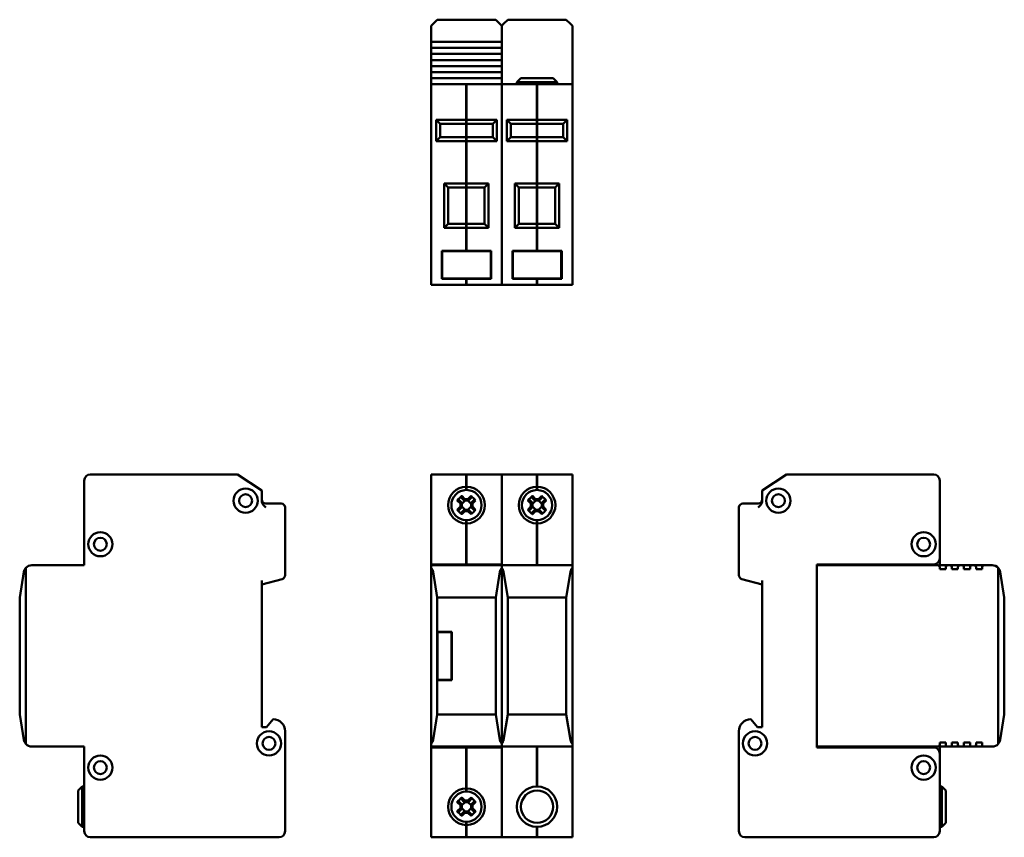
# Model space of a CAD drawing. Header units: millimetres. Extents: x 79 to 323, y 64 to 267.
import ezdxf

# ---------------------------------------------------------------- set-up
doc = ezdxf.new("R2010")
doc.units = ezdxf.units.MM
doc.layers.add('Viditelné hrany(CSN)', color=7, linetype='Continuous', lineweight=50)

msp = doc.modelspace()

# ---------------------------------------------------------------- linework, layer by layer
at = {"layer": 'Viditelné hrany(CSN)'}
for p, q in [((181.45, 265.95), (182.48, 266.98)), ((182.48, 266.98), (196.98, 266.98)), ((196.98, 266.98), (198, 265.95)), ((198.95, 265.95), (199.98, 266.98)), ((199.98, 266.98), (214.48, 266.98)), ((214.48, 266.98), (215.5, 265.95)), ((180.99, 265.49), (181.45, 265.95)), ((180.99, 263.98), (180.99, 265.49)), ((180.99, 263.98), (180.99, 261.98)), ((198, 265.95), (198.47, 265.49)), ((198.47, 265.49), (198.47, 263.98)), ((198.47, 261.98), (198.47, 263.98)), ((198.48, 265.48), (198.95, 265.95)), ((198.48, 263.98), (198.48, 265.48)), ((198.48, 263.98), (198.48, 250.98)), ((215.5, 265.95), (215.98, 265.48)), ((215.98, 265.48), (215.98, 263.98)), ((215.98, 263.98), (215.98, 250.98)), ((180.99, 261.48), (180.99, 261.98)), ((180.99, 261.48), (198.47, 261.48)), ((180.99, 259.98), (180.99, 261.48)), ((198.47, 261.98), (198.47, 261.48)), ((198.47, 261.48), (198.47, 259.98)), ((180.99, 259.48), (180.99, 259.98)), ((198.47, 259.98), (180.99, 259.98)), ((180.99, 259.48), (180.99, 258.98)), ((180.99, 258.48), (180.99, 258.98)), ((198.47, 259.98), (198.47, 259.48)), ((198.47, 258.98), (198.47, 259.48)), ((198.47, 258.98), (198.47, 258.48)), ((180.99, 258.48), (198.47, 258.48)), ((180.99, 256.98), (180.99, 258.48)), ((180.99, 256.48), (180.99, 256.98)), ((198.47, 256.98), (180.99, 256.98)), ((180.99, 256.48), (180.99, 255.98)), ((198.47, 258.48), (198.47, 256.98)), ((198.47, 256.98), (198.47, 256.48)), ((198.47, 255.98), (198.47, 256.48)), ((180.99, 255.48), (180.99, 255.98)), ((180.99, 255.48), (198.47, 255.48)), ((180.99, 253.98), (180.99, 255.48)), ((180.99, 253.48), (180.99, 253.98)), ((198.47, 253.98), (180.99, 253.98)), ((198.47, 255.98), (198.47, 255.48)), ((198.47, 255.48), (198.47, 253.98)), ((198.47, 253.98), (198.47, 253.48)), ((180.99, 253.48), (180.99, 252.98)), ((180.99, 252.48), (180.99, 252.98)), ((180.99, 252.48), (198.47, 252.48)), ((180.99, 250.98), (180.99, 252.48)), ((198.47, 252.98), (198.47, 253.48)), ((198.47, 252.98), (198.47, 252.48)), ((198.47, 252.48), (198.47, 250.98)), ((203.23, 252.48), (202.23, 251.48)), ((212.23, 251.48), (202.23, 251.48)), ((202.23, 250.98), (202.23, 251.48)), ((203.23, 252.48), (211.23, 252.48)), ((211.23, 252.48), (212.23, 251.48)), ((212.23, 250.98), (212.23, 251.48)), ((180.98, 249.48), (180.98, 250.98)), ((189.68, 250.98), (180.98, 250.98)), ((180.98, 249.48), (180.98, 202.68)), ((189.68, 250.98), (189.68, 249.48)), ((189.78, 250.98), (189.68, 250.98)), ((189.78, 250.88), (189.68, 250.88)), ((189.68, 242.18), (189.68, 249.48)), ((189.78, 249.48), (189.78, 250.98)), ((198.48, 250.98), (189.78, 250.98)), ((189.78, 249.48), (189.78, 242.18)), ((198.48, 250.98), (198.48, 249.48)), ((207.18, 250.98), (198.48, 250.98)), ((198.48, 249.48), (198.48, 250.98)), ((198.48, 249.48), (198.48, 202.68)), ((198.48, 249.48), (198.48, 202.68)), ((207.18, 250.98), (207.18, 249.48)), ((207.28, 250.88), (207.18, 250.88)), ((207.18, 242.18), (207.18, 249.48)), ((215.98, 250.98), (207.28, 250.98)), ((207.28, 249.48), (207.28, 250.98)), ((207.28, 249.48), (207.28, 242.18)), ((215.98, 250.98), (215.98, 249.48)), ((215.98, 249.48), (215.98, 202.68)), ((189.68, 242.18), (182.23, 242.18)), ((183.23, 241.18), (182.23, 242.18)), ((182.23, 242.18), (182.23, 236.88)), ((189.78, 242.22), (189.68, 242.22)), ((189.68, 241.18), (189.68, 242.18)), ((189.78, 242.18), (189.78, 241.18)), ((197.23, 242.18), (189.78, 242.18)), ((197.23, 242.18), (196.23, 241.18)), ((197.23, 236.88), (197.23, 242.18)), ((207.18, 242.18), (199.73, 242.18)), ((200.73, 241.18), (199.73, 242.18)), ((199.73, 242.18), (199.73, 236.88)), ((207.28, 242.22), (207.18, 242.22)), ((207.18, 241.18), (207.18, 242.18)), ((207.28, 242.18), (207.28, 241.18)), ((214.73, 242.18), (207.28, 242.18)), ((214.73, 242.18), (213.73, 241.18)), ((214.73, 236.88), (214.73, 242.18)), ((183.23, 241.18), (189.68, 241.18)), ((183.23, 237.88), (183.23, 241.18)), ((189.78, 241.28), (189.68, 241.28)), ((189.68, 237.88), (189.68, 241.18)), ((189.78, 241.18), (189.78, 237.88)), ((189.78, 241.18), (196.23, 241.18)), ((196.23, 241.18), (196.23, 237.88)), ((200.73, 241.18), (207.18, 241.18)), ((200.73, 237.88), (200.73, 241.18)), ((207.28, 241.28), (207.18, 241.28)), ((207.18, 237.88), (207.18, 241.18)), ((207.28, 241.18), (207.28, 237.88)), ((207.28, 241.18), (213.73, 241.18)), ((213.73, 241.18), (213.73, 237.88)), ((182.23, 236.88), (183.23, 237.88)), ((182.23, 236.88), (189.68, 236.88)), ((189.68, 237.88), (183.23, 237.88)), ((189.68, 236.88), (189.68, 237.88)), ((189.78, 237.78), (189.68, 237.78)), ((189.68, 226.38), (189.68, 236.88)), ((189.78, 236.84), (189.68, 236.84)), ((189.78, 237.88), (189.78, 236.88)), ((196.23, 237.88), (189.78, 237.88)), ((189.78, 236.88), (189.78, 226.38)), ((189.78, 236.88), (197.23, 236.88)), ((197.23, 236.88), (196.23, 237.88)), ((199.73, 236.88), (200.73, 237.88)), ((199.73, 236.88), (207.18, 236.88)), ((207.18, 237.88), (200.73, 237.88)), ((207.18, 236.88), (207.18, 237.88)), ((207.28, 237.78), (207.18, 237.78)), ((207.18, 226.38), (207.18, 236.88)), ((207.28, 236.84), (207.18, 236.84)), ((207.28, 237.88), (207.28, 236.88)), ((213.73, 237.88), (207.28, 237.88)), ((207.28, 236.88), (207.28, 226.38)), ((207.28, 236.88), (214.73, 236.88)), ((214.73, 236.88), (213.73, 237.88)), ((189.68, 226.38), (184.23, 226.38)), ((185.23, 225.38), (184.23, 226.38)), ((184.23, 226.38), (184.23, 215.38)), ((185.23, 225.38), (189.68, 225.38)), ((185.23, 216.38), (185.23, 225.38)), ((189.78, 226.42), (189.68, 226.42)), ((189.68, 225.38), (189.68, 226.38)), ((189.78, 225.48), (189.68, 225.48)), ((189.68, 216.38), (189.68, 225.38)), ((189.78, 226.38), (189.78, 225.38)), ((195.23, 226.38), (189.78, 226.38)), ((189.78, 225.38), (189.78, 216.38)), ((189.78, 225.38), (194.23, 225.38)), ((195.23, 226.38), (194.23, 225.38)), ((194.23, 225.38), (194.23, 216.38)), ((195.23, 215.38), (195.23, 226.38)), ((207.18, 226.38), (201.73, 226.38)), ((202.73, 225.38), (201.73, 226.38)), ((201.73, 226.38), (201.73, 215.38)), ((202.73, 225.38), (207.18, 225.38)), ((202.73, 216.38), (202.73, 225.38)), ((207.28, 226.42), (207.18, 226.42)), ((207.18, 225.38), (207.18, 226.38)), ((207.28, 225.48), (207.18, 225.48)), ((207.18, 216.38), (207.18, 225.38)), ((207.28, 226.38), (207.28, 225.38)), ((212.73, 226.38), (207.28, 226.38)), ((207.28, 225.38), (207.28, 216.38)), ((207.28, 225.38), (211.73, 225.38)), ((212.73, 226.38), (211.73, 225.38)), ((211.73, 225.38), (211.73, 216.38)), ((212.73, 215.38), (212.73, 226.38)), ((184.23, 215.38), (185.23, 216.38)), ((184.23, 215.38), (189.68, 215.38)), ((189.68, 216.38), (185.23, 216.38)), ((189.68, 215.38), (189.68, 216.38)), ((189.78, 216.28), (189.68, 216.28)), ((189.68, 209.68), (189.68, 215.38)), ((189.78, 215.34), (189.68, 215.34)), ((189.78, 216.38), (189.78, 215.38)), ((194.23, 216.38), (189.78, 216.38)), ((189.78, 215.38), (189.78, 209.68)), ((189.78, 215.38), (195.23, 215.38)), ((195.23, 215.38), (194.23, 216.38)), ((201.73, 215.38), (202.73, 216.38)), ((201.73, 215.38), (207.18, 215.38)), ((207.18, 216.38), (202.73, 216.38)), ((207.18, 215.38), (207.18, 216.38)), ((207.28, 216.28), (207.18, 216.28)), ((207.18, 209.68), (207.18, 215.38)), ((207.28, 215.34), (207.18, 215.34)), ((207.28, 216.38), (207.28, 215.38)), ((211.73, 216.38), (207.28, 216.38)), ((207.28, 215.38), (207.28, 209.68)), ((207.28, 215.38), (212.73, 215.38)), ((212.73, 215.38), (211.73, 216.38)), ((183.62, 202.68), (183.62, 209.68)), ((183.62, 209.68), (189.68, 209.68)), ((183.72, 202.78), (183.72, 209.58)), ((183.72, 209.58), (195.74, 209.58)), ((189.78, 209.78), (189.68, 209.78)), ((189.68, 209.58), (189.68, 209.68)), ((189.78, 209.68), (189.78, 209.58)), ((189.78, 209.68), (195.84, 209.68)), ((195.74, 209.58), (195.74, 202.78)), ((195.84, 209.68), (195.84, 202.68)), ((201.12, 202.68), (201.12, 209.68)), ((201.12, 209.68), (207.18, 209.68)), ((201.22, 202.78), (201.22, 209.58)), ((201.22, 209.58), (213.24, 209.58)), ((207.28, 209.78), (207.18, 209.78)), ((207.28, 209.68), (213.34, 209.68)), ((213.24, 209.58), (213.24, 202.78)), ((213.34, 209.68), (213.34, 202.68)), ((180.98, 201.18), (180.98, 202.68)), ((189.68, 202.68), (183.62, 202.68)), ((195.74, 202.78), (183.72, 202.78)), ((189.68, 202.68), (189.68, 202.78)), ((189.68, 202.68), (189.68, 201.18)), ((189.78, 202.78), (189.78, 202.68)), ((189.78, 201.18), (189.78, 202.68)), ((195.84, 202.68), (189.78, 202.68)), ((198.48, 202.68), (198.48, 201.18)), ((198.48, 201.18), (198.48, 202.68)), ((207.18, 202.68), (201.12, 202.68)), ((213.24, 202.78), (201.22, 202.78)), ((207.18, 202.68), (207.18, 201.18)), ((213.34, 202.68), (207.28, 202.68)), ((207.28, 201.18), (207.28, 202.68)), ((215.98, 202.68), (215.98, 201.18)), ((180.98, 201.18), (189.68, 201.18)), ((189.78, 202.58), (189.68, 202.58)), ((189.78, 201.28), (189.68, 201.28)), ((189.78, 201.18), (198.48, 201.18)), ((198.48, 201.18), (207.18, 201.18)), ((207.28, 202.58), (207.18, 202.58)), ((207.28, 201.28), (207.18, 201.28)), ((207.28, 201.18), (215.98, 201.18)), ((132.98, 154.18), (96.48, 154.18)), ((138.98, 150.18), (132.98, 154.18)), ((180.98, 152.68), (180.98, 154.18)), ((189.68, 154.18), (180.98, 154.18)), ((189.68, 154.18), (189.68, 152.68)), ((189.78, 154.08), (189.68, 154.08)), ((189.78, 152.68), (189.78, 154.18)), ((198.48, 154.18), (189.78, 154.18)), ((198.48, 154.18), (198.48, 152.68)), ((207.18, 154.18), (198.48, 154.18)), ((198.48, 152.68), (198.48, 154.18)), ((207.18, 154.18), (207.18, 152.68)), ((207.28, 154.08), (207.18, 154.08)), ((207.28, 152.68), (207.28, 154.18)), ((215.98, 154.18), (207.28, 154.18)), ((215.98, 154.18), (215.98, 152.68)), ((263.06, 150.18), (269.06, 154.18)), ((269.06, 154.18), (305.56, 154.18)), ((94.98, 152.68), (94.98, 131.68)), ((180.98, 152.68), (180.98, 133.38)), ((189.68, 151.13), (189.68, 152.68)), ((189.78, 152.68), (189.78, 151.13)), ((198.48, 152.68), (198.48, 133.38)), ((198.48, 152.68), (198.48, 131.68)), ((207.18, 151.13), (207.18, 152.68)), ((207.28, 152.68), (207.28, 151.13)), ((215.98, 152.68), (215.98, 131.68)), ((307.06, 152.68), (307.06, 133.38)), ((138.98, 150.18), (138.98, 147.72)), ((189.78, 151.17), (189.68, 151.17)), ((189.68, 150.33), (189.68, 151.13)), ((189.78, 150.43), (189.68, 150.43)), ((189.78, 151.13), (189.78, 150.33)), ((207.28, 151.17), (207.18, 151.17)), ((207.18, 150.33), (207.18, 151.13)), ((207.28, 150.43), (207.18, 150.43)), ((207.28, 151.13), (207.28, 150.33)), ((263.06, 147.72), (263.06, 150.18)), ((143.78, 146.98), (139.98, 146.98)), ((188.22, 146.97), (187.45, 147.74)), ((187.82, 147.87), (188.57, 147.12)), ((188.22, 146.2), (188.22, 146.97)), ((189.19, 147.74), (188.44, 148.49)), ((188.57, 148.86), (189.34, 148.09)), ((189.39, 147.74), (188.57, 146.92)), ((188.57, 147.11), (188.57, 147.12)), ((188.57, 147.11), (188.57, 146.05)), ((190.26, 147.74), (189.19, 147.74)), ((189.19, 147.74), (189.19, 147.74)), ((189.34, 148.09), (190.11, 148.09)), ((190.89, 146.92), (190.07, 147.74)), ((190.11, 148.09), (190.88, 148.86)), ((191.01, 148.49), (190.26, 147.74)), ((190.26, 147.74), (190.26, 147.74)), ((190.89, 147.12), (191.63, 147.87)), ((190.89, 147.11), (190.89, 147.12)), ((190.89, 146.05), (190.89, 147.11)), ((192, 147.74), (191.23, 146.97)), ((191.23, 146.97), (191.23, 146.2)), ((205.72, 146.97), (204.95, 147.74)), ((205.32, 147.87), (206.07, 147.12)), ((205.72, 146.2), (205.72, 146.97)), ((206.69, 147.74), (205.94, 148.49)), ((206.07, 148.86), (206.84, 148.09)), ((206.89, 147.74), (206.07, 146.92)), ((206.07, 147.11), (206.07, 147.12)), ((206.07, 147.11), (206.07, 146.05)), ((207.76, 147.74), (206.69, 147.74)), ((206.69, 147.74), (206.69, 147.74)), ((206.84, 148.09), (207.61, 148.09)), ((208.39, 146.92), (207.57, 147.74)), ((207.61, 148.09), (208.38, 148.86)), ((208.51, 148.49), (207.76, 147.74)), ((207.76, 147.74), (207.76, 147.74)), ((208.39, 147.12), (209.13, 147.87)), ((208.39, 147.11), (208.39, 147.12)), ((208.39, 146.05), (208.39, 147.11)), ((209.5, 147.74), (208.73, 146.97)), ((208.73, 146.97), (208.73, 146.2)), ((262.06, 146.98), (258.26, 146.98)), ((144.78, 129.2), (144.78, 145.98)), ((187.45, 145.43), (188.22, 146.2)), ((188.57, 146.05), (187.82, 145.3)), ((188.44, 144.67), (189.19, 145.42)), ((188.57, 146.24), (189.39, 145.42)), ((188.57, 146.05), (188.57, 146.05)), ((189.34, 145.07), (188.57, 144.31)), ((189.19, 145.42), (189.19, 145.42)), ((189.19, 145.42), (190.26, 145.42)), ((190.11, 145.07), (189.34, 145.07)), ((190.07, 145.42), (190.89, 146.24)), ((190.88, 144.31), (190.11, 145.07)), ((190.26, 145.42), (191.01, 144.67)), ((190.26, 145.42), (190.26, 145.42)), ((191.63, 145.3), (190.89, 146.05)), ((190.89, 146.05), (190.89, 146.05)), ((191.23, 146.2), (192, 145.43)), ((204.95, 145.43), (205.72, 146.2)), ((206.07, 146.05), (205.32, 145.3)), ((205.94, 144.67), (206.69, 145.42)), ((206.07, 146.24), (206.89, 145.42)), ((206.07, 146.05), (206.07, 146.05)), ((206.84, 145.07), (206.07, 144.31)), ((206.69, 145.42), (206.69, 145.42)), ((206.69, 145.42), (207.76, 145.42)), ((207.61, 145.07), (206.84, 145.07)), ((207.57, 145.42), (208.39, 146.24)), ((208.38, 144.31), (207.61, 145.07)), ((207.76, 145.42), (208.51, 144.67)), ((207.76, 145.42), (207.76, 145.42)), ((209.13, 145.3), (208.39, 146.05)), ((208.39, 146.05), (208.39, 146.05)), ((208.73, 146.2), (209.5, 145.43)), ((257.26, 145.98), (257.26, 129.2)), ((189.68, 142.03), (189.68, 142.83)), ((189.78, 142.73), (189.68, 142.73)), ((189.68, 133.38), (189.68, 142.03)), ((189.78, 141.99), (189.68, 141.99)), ((189.78, 142.83), (189.78, 142.03)), ((189.78, 142.03), (189.78, 133.38)), ((207.18, 142.03), (207.18, 142.83)), ((207.28, 142.73), (207.18, 142.73)), ((207.18, 131.68), (207.18, 142.03)), ((207.28, 141.99), (207.18, 141.99)), ((207.28, 142.83), (207.28, 142.03)), ((207.28, 142.03), (207.28, 131.68)), ((180.98, 131.88), (180.98, 133.38)), ((180.98, 131.88), (189.68, 131.88)), ((180.98, 86.48), (180.98, 131.88)), ((189.68, 133.38), (189.68, 131.88)), ((189.68, 131.98), (189.78, 131.98)), ((189.78, 131.88), (189.78, 133.38)), ((189.78, 131.88), (198.48, 131.88)), ((276.56, 86.48), (276.56, 131.88)), ((276.56, 131.88), (305.56, 131.88)), ((307.06, 133.38), (307.06, 131.68)), ((80, 130), (78.98, 123.68)), ((80.48, 87.36), (80.48, 131)), ((94.98, 131.68), (81.98, 131.68)), ((198.47, 131.68), (180.99, 131.68)), ((180.99, 130.99), (180.99, 131.68)), ((180.99, 130.99), (180.99, 87.37)), ((182.48, 123.68), (181.45, 130)), ((198, 130), (196.98, 123.68)), ((198.47, 131.68), (198.47, 130.99)), ((198.47, 87.37), (198.47, 130.99)), ((198.48, 131), (198.48, 131.68)), ((215.98, 131.68), (198.48, 131.68)), ((198.48, 131), (198.48, 87.36)), ((199.98, 123.68), (198.95, 130)), ((215.5, 130), (214.48, 123.68)), ((215.98, 131.68), (215.98, 131)), ((215.98, 87.36), (215.98, 131)), ((276.56, 131.68), (306.56, 131.68)), ((307.06, 131.68), (309.06, 131.68)), ((307.06, 130.68), (307.06, 131.18)), ((308.56, 130.68), (307.06, 130.68)), ((308.56, 131.18), (308.56, 130.68)), ((309.06, 131.68), (309.56, 131.68)), ((309.56, 131.68), (312.06, 131.68)), ((310.06, 130.68), (310.06, 131.18)), ((311.56, 130.68), (310.06, 130.68)), ((311.56, 131.18), (311.56, 130.68)), ((312.06, 131.68), (312.56, 131.68)), ((312.56, 131.68), (315.06, 131.68)), ((313.06, 130.68), (313.06, 131.18)), ((314.56, 130.68), (313.06, 130.68)), ((314.56, 131.18), (314.56, 130.68)), ((315.06, 131.68), (315.56, 131.68)), ((315.56, 131.68), (318.06, 131.68)), ((316.06, 130.68), (316.06, 131.18)), ((317.56, 130.68), (316.06, 130.68)), ((317.56, 131.18), (317.56, 130.68)), ((318.06, 131.68), (320.06, 131.68)), ((321.57, 130.99), (321.57, 87.37)), ((323.06, 123.68), (322.03, 130)), ((138.98, 126.88), (144.04, 128.24)), ((138.98, 91.48), (138.98, 127.92)), ((258, 128.24), (263.06, 126.88)), ((263.06, 91.48), (263.06, 127.92)), ((78.98, 123.68), (78.98, 94.68)), ((182.48, 115.18), (182.48, 123.68)), ((196.98, 123.68), (182.48, 123.68)), ((196.98, 123.68), (196.98, 94.68)), ((199.98, 94.68), (199.98, 123.68)), ((214.48, 123.68), (199.98, 123.68)), ((214.48, 123.68), (214.48, 94.68)), ((323.06, 115.18), (323.06, 123.68)), ((182.48, 115.18), (186.08, 115.18)), ((182.48, 103.18), (182.48, 115.18)), ((185.98, 115.08), (182.58, 115.08)), ((182.58, 115.08), (182.58, 103.28)), ((185.98, 103.28), (185.98, 115.08)), ((186.08, 115.18), (186.08, 103.18)), ((323.06, 103.18), (323.06, 115.18)), ((186.08, 103.18), (182.48, 103.18)), ((182.48, 94.68), (182.48, 103.18)), ((182.58, 103.28), (185.98, 103.28)), ((323.06, 94.68), (323.06, 103.18)), ((78.98, 94.68), (80, 88.36)), ((141.78, 93.48), (140.18, 91.48)), ((181.45, 88.36), (182.48, 94.68)), ((182.48, 94.68), (196.98, 94.68)), ((196.98, 94.68), (198, 88.36)), ((198.95, 88.36), (199.98, 94.68)), ((199.98, 94.68), (214.48, 94.68)), ((214.48, 94.68), (215.5, 88.36)), ((260.26, 93.48), (261.86, 91.48)), ((322.03, 88.36), (323.06, 94.68)), ((140.18, 91.48), (138.98, 91.48)), ((144.78, 65.68), (144.78, 90.48)), ((257.26, 65.68), (257.26, 90.48)), ((261.86, 91.48), (263.06, 91.48)), ((81.98, 86.68), (94.98, 86.68)), ((94.98, 86.68), (94.98, 65.68)), ((180.98, 84.98), (180.98, 86.48)), ((189.68, 86.48), (180.98, 86.48)), ((180.99, 86.68), (180.99, 87.37)), ((180.99, 86.68), (198.47, 86.68)), ((189.68, 86.48), (189.68, 84.98)), ((189.68, 86.38), (189.78, 86.38)), ((189.78, 84.98), (189.78, 86.48)), ((198.48, 86.48), (189.78, 86.48)), ((198.47, 87.37), (198.47, 86.68)), ((198.48, 86.68), (198.48, 87.36)), ((198.48, 86.68), (198.48, 65.68)), ((198.48, 86.68), (215.98, 86.68)), ((207.18, 76.78), (207.18, 86.68)), ((207.28, 86.68), (207.28, 76.78)), ((215.98, 87.36), (215.98, 86.68)), ((215.98, 86.68), (215.98, 65.68)), ((306.56, 86.68), (276.56, 86.68)), ((305.56, 86.48), (276.56, 86.48)), ((307.06, 87.18), (307.06, 87.68)), ((307.06, 87.68), (308.56, 87.68)), ((307.06, 86.68), (307.06, 84.98)), ((309.06, 86.68), (307.06, 86.68)), ((308.56, 87.68), (308.56, 87.18)), ((309.56, 86.68), (309.06, 86.68)), ((312.06, 86.68), (309.56, 86.68)), ((310.06, 87.18), (310.06, 87.68)), ((310.06, 87.68), (311.56, 87.68)), ((311.56, 87.68), (311.56, 87.18)), ((312.56, 86.68), (312.06, 86.68)), ((315.06, 86.68), (312.56, 86.68)), ((313.06, 87.18), (313.06, 87.68)), ((313.06, 87.68), (314.56, 87.68)), ((314.56, 87.68), (314.56, 87.18)), ((315.56, 86.68), (315.06, 86.68)), ((318.06, 86.68), (315.56, 86.68)), ((316.06, 87.18), (316.06, 87.68)), ((316.06, 87.68), (317.56, 87.68)), ((317.56, 87.68), (317.56, 87.18)), ((320.06, 86.68), (318.06, 86.68)), ((180.98, 84.98), (180.98, 65.68)), ((189.68, 76.33), (189.68, 84.98)), ((189.78, 84.98), (189.78, 76.33)), ((198.48, 84.98), (198.48, 65.68)), ((307.06, 84.98), (307.06, 65.68)), ((93.48, 75.78), (94.48, 76.78)), ((93.48, 67.78), (93.48, 75.78)), ((94.48, 76.78), (94.48, 66.78)), ((94.98, 76.78), (94.48, 76.78)), ((189.78, 76.37), (189.68, 76.37)), ((189.68, 75.53), (189.68, 76.33)), ((189.78, 76.33), (189.78, 75.53)), ((307.06, 76.78), (307.56, 76.78)), ((307.56, 66.78), (307.56, 76.78)), ((308.56, 75.78), (307.56, 76.78)), ((308.56, 75.78), (308.56, 67.78)), ((189.19, 72.94), (188.44, 73.69)), ((188.57, 74.06), (189.34, 73.29)), ((189.34, 73.29), (190.11, 73.29)), ((189.78, 75.63), (189.68, 75.63)), ((190.11, 73.29), (190.88, 74.06)), ((191.01, 73.69), (190.26, 72.94)), ((188.22, 72.17), (187.45, 72.94)), ((187.45, 70.63), (188.22, 71.4)), ((187.82, 73.07), (188.57, 72.32)), ((188.57, 71.25), (187.82, 70.5)), ((188.22, 71.4), (188.22, 72.17)), ((189.39, 72.94), (188.57, 72.12)), ((188.57, 72.31), (188.57, 72.32)), ((188.57, 72.31), (188.57, 71.25)), ((188.57, 71.44), (189.39, 70.62)), ((188.57, 71.25), (188.57, 71.25)), ((190.26, 72.94), (189.19, 72.94)), ((189.19, 72.94), (189.19, 72.94)), ((190.89, 72.12), (190.07, 72.94)), ((190.07, 70.62), (190.89, 71.44)), ((190.26, 72.94), (190.26, 72.94)), ((190.89, 72.32), (191.63, 73.07)), ((190.89, 72.31), (190.89, 72.32)), ((190.89, 71.25), (190.89, 72.31)), ((191.63, 70.5), (190.89, 71.25)), ((190.89, 71.25), (190.89, 71.25)), ((192, 72.94), (191.23, 72.17)), ((191.23, 72.17), (191.23, 71.4)), ((191.23, 71.4), (192, 70.63)), ((188.44, 69.87), (189.19, 70.62)), ((189.34, 70.27), (188.57, 69.51)), ((189.19, 70.62), (189.19, 70.62)), ((189.19, 70.62), (190.26, 70.62)), ((190.11, 70.27), (189.34, 70.27)), ((190.88, 69.51), (190.11, 70.27)), ((190.26, 70.62), (191.01, 69.87)), ((190.26, 70.62), (190.26, 70.62)), ((93.48, 67.78), (94.48, 66.78)), ((94.98, 66.78), (94.48, 66.78)), ((189.68, 67.23), (189.68, 68.03)), ((189.78, 67.93), (189.68, 67.93)), ((189.68, 65.68), (189.68, 67.23)), ((189.78, 67.19), (189.68, 67.19)), ((189.78, 68.03), (189.78, 67.23)), ((189.78, 67.23), (189.78, 65.68)), ((207.18, 65.68), (207.18, 66.78)), ((207.28, 66.78), (207.28, 65.68)), ((307.06, 66.78), (307.56, 66.78)), ((308.56, 67.78), (307.56, 66.78)), ((96.48, 64.18), (143.28, 64.18)), ((180.98, 64.18), (180.98, 65.68)), ((180.98, 64.18), (189.68, 64.18)), ((189.68, 65.68), (189.68, 64.18)), ((189.78, 64.28), (189.68, 64.28)), ((189.68, 64.18), (189.78, 64.18)), ((189.78, 64.18), (189.78, 65.68)), ((189.78, 64.18), (198.48, 64.18)), ((198.48, 65.68), (198.48, 64.18)), ((198.48, 64.18), (198.48, 65.68)), ((198.48, 64.18), (207.18, 64.18)), ((207.18, 65.68), (207.18, 64.18)), ((207.28, 64.28), (207.18, 64.28)), ((207.18, 64.18), (207.28, 64.18)), ((207.28, 64.18), (207.28, 65.68)), ((207.28, 64.18), (215.98, 64.18)), ((215.98, 65.68), (215.98, 64.18)), ((305.56, 64.18), (258.76, 64.18))]:
    msp.add_line(p, q, dxfattribs=at)
for centre, radius in [((134.98, 147.68), 3), ((134.98, 147.68), 1.6), ((267.06, 147.68), 3), ((267.06, 147.68), 1.6), ((98.98, 136.88), 3), ((303.06, 136.88), 3), ((98.98, 136.88), 1.6), ((303.06, 136.88), 1.6), ((140.78, 87.48), 3), ((261.26, 87.48), 3), ((140.78, 87.48), 1.6), ((261.26, 87.48), 1.6), ((98.98, 81.48), 3), ((98.98, 81.48), 1.6), ((303.06, 81.48), 3), ((303.06, 81.48), 1.6), ((207.23, 71.78), 5), ((207.23, 71.78), 4)]:
    msp.add_circle(centre, radius, dxfattribs=at)
for centre, radius, start, end in [((96.48, 152.68), 1.5, 90, 180), ((305.56, 152.68), 1.5, 0, 90), ((189.73, 146.58), 4.55, 90.6296, 269.3704), ((189.73, 146.58), 3.75, 90.764, 269.236), ((189.73, 146.58), 4.55, 270.6296, 89.3704), ((189.73, 146.58), 3.75, 270.764, 89.236), ((207.23, 146.58), 4.55, 90.6296, 269.3704), ((207.23, 146.58), 3.75, 90.764, 269.236), ((207.23, 146.58), 4.55, 270.6296, 89.3704), ((207.23, 146.58), 3.75, 270.764, 89.236), ((139.98, 147.98), 1, 180, 270), ((143.78, 145.98), 1, 0, 90), ((258.26, 145.98), 1, 90, 180), ((262.06, 147.98), 1, 270, 0), ((305.56, 133.38), 1.5, 270, 0), ((81.98, 129.68), 2, 138.6439, 170.7701), ((81.98, 129.68), 2, 90, 138.6439), ((179.47, 129.68), 2, 9.2299, 40.9207), ((199.98, 129.68), 2, 139.0793, 170.7701), ((196.97, 129.68), 2, 9.2299, 41.3561), ((217.48, 129.68), 2, 138.6439, 170.7701), ((306.56, 131.18), 0.5, 0, 90), ((309.06, 131.18), 0.5, 90, 180), ((309.56, 131.18), 0.5, 0, 90), ((312.06, 131.18), 0.5, 90, 180), ((312.56, 131.18), 0.5, 0, 90), ((315.06, 131.18), 0.5, 90, 180), ((315.56, 131.18), 0.5, 0, 90), ((318.06, 131.18), 0.5, 90, 180), ((320.06, 129.68), 2, 40.9207, 90), ((320.06, 129.68), 2, 9.2299, 40.9207), ((143.78, 129.2), 1, 285, 0), ((258.26, 129.2), 1, 180, 255), ((141.78, 90.48), 3, 0, 90), ((260.26, 90.48), 3, 90, 180), ((81.98, 88.68), 2, 189.2299, 221.3561), ((179.47, 88.68), 2, 319.0793, 350.7701), ((199.98, 88.68), 2, 189.2299, 220.9207), ((196.97, 88.68), 2, 318.6439, 350.7701), ((217.48, 88.68), 2, 189.2299, 221.3561), ((320.06, 88.68), 2, 319.0793, 350.7701), ((81.98, 88.68), 2, 221.3561, 270), ((305.56, 84.98), 1.5, 0, 90), ((306.56, 87.18), 0.5, 270, 0), ((309.06, 87.18), 0.5, 180, 270), ((309.56, 87.18), 0.5, 270, 0), ((312.06, 87.18), 0.5, 180, 270), ((312.56, 87.18), 0.5, 270, 0), ((315.06, 87.18), 0.5, 180, 270), ((315.56, 87.18), 0.5, 270, 0), ((318.06, 87.18), 0.5, 180, 270), ((320.06, 88.68), 2, 270, 319.0793), ((189.73, 71.78), 4.55, 90.6296, 269.3704), ((189.73, 71.78), 4.55, 270.6296, 89.3704), ((189.73, 71.78), 3.75, 90.764, 269.236), ((189.73, 71.78), 3.75, 270.764, 89.236), ((96.48, 65.68), 1.5, 180, 270), ((143.28, 65.68), 1.5, 270, 0), ((258.76, 65.68), 1.5, 180, 270), ((305.56, 65.68), 1.5, 270, 0)]:
    msp.add_arc(centre, radius, start, end, dxfattribs=at)
for centre, major_axis in [((190.95, 145.35), (-5.92, -5.92)), ((188.5, 145.35), (-5.92, 5.92)), ((208.45, 145.35), (-5.92, -5.92)), ((206, 145.35), (-5.92, 5.92)), ((190.95, 147.81), (5.92, -5.92)), ((188.5, 147.81), (5.92, 5.92)), ((208.45, 147.81), (5.92, -5.92)), ((206, 147.81), (5.92, 5.92)), ((190.95, 70.55), (-5.92, -5.92)), ((188.5, 70.55), (-5.92, 5.92)), ((190.95, 73.01), (5.92, -5.92)), ((188.5, 73.01), (5.92, 5.92))]:
    msp.add_ellipse(centre, major_axis=major_axis, ratio=0.499722, start_param=4.61741, end_param=4.807368, dxfattribs=at)
for points, knots in [([(138.98, 147.72), (138.98, 147.46), (139.07, 147.17), (139.37, 146.6), (139.7, 146.26), (139.98, 145.98)], [0.5055322, 0.5055322, 0.5055322, 0.5055322, 0.5819955, 0.5819955, 0.6995583, 0.6995583, 0.6995583, 0.6995583]), ([(262.06, 145.98), (262.34, 146.26), (262.66, 146.6), (262.97, 147.17), (263.06, 147.46), (263.06, 147.72)], [0, 0, 0, 0, 0.1175628, 0.1175628, 0.194026, 0.194026, 0.194026, 0.194026])]:
    msp.add_open_spline(points, degree=3, knots=knots, dxfattribs=at)
for points, weights in [([(187.45, 147.74), (187.64, 147.8), (187.82, 147.87)], [1, 1.00020179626, 1]), ([(188.44, 148.49), (188.51, 148.67), (188.57, 148.86)], [1, 1.00020179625, 1]), ([(190.88, 148.86), (190.95, 148.67), (191.01, 148.49)], [1, 1.00020179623, 1]), ([(191.63, 147.87), (191.82, 147.8), (192, 147.74)], [1, 1.00020179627, 1]), ([(204.95, 147.74), (205.14, 147.8), (205.32, 147.87)], [1, 1.00020179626, 1]), ([(205.94, 148.49), (206.01, 148.67), (206.07, 148.86)], [1, 1.00020179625, 1]), ([(208.38, 148.86), (208.45, 148.67), (208.51, 148.49)], [1, 1.00020179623, 1]), ([(209.13, 147.87), (209.32, 147.8), (209.5, 147.74)], [1, 1.00020179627, 1]), ([(187.82, 145.3), (187.64, 145.36), (187.45, 145.43)], [1, 1.00020179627, 1]), ([(188.57, 144.31), (188.51, 144.49), (188.44, 144.67)], [1, 1.00020179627, 1]), ([(191.01, 144.67), (190.95, 144.49), (190.88, 144.31)], [1, 1.00020179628, 1]), ([(192, 145.43), (191.82, 145.36), (191.63, 145.3)], [1, 1.00020179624, 1]), ([(205.32, 145.3), (205.14, 145.36), (204.95, 145.43)], [1, 1.00020179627, 1]), ([(206.07, 144.31), (206.01, 144.49), (205.94, 144.67)], [1, 1.00020179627, 1]), ([(208.51, 144.67), (208.45, 144.49), (208.38, 144.31)], [1, 1.00020179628, 1]), ([(209.5, 145.43), (209.32, 145.36), (209.13, 145.3)], [1, 1.00020179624, 1]), ([(188.44, 73.69), (188.51, 73.87), (188.57, 74.06)], [1, 1.00020179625, 1]), ([(190.88, 74.06), (190.95, 73.87), (191.01, 73.69)], [1, 1.00020179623, 1]), ([(187.45, 72.94), (187.64, 73), (187.82, 73.07)], [1, 1.00020179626, 1]), ([(191.63, 73.07), (191.82, 73), (192, 72.94)], [1, 1.00020179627, 1]), ([(187.82, 70.5), (187.64, 70.56), (187.45, 70.63)], [1, 1.00020179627, 1]), ([(188.57, 69.51), (188.51, 69.69), (188.44, 69.87)], [1, 1.00020179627, 1]), ([(191.01, 69.87), (190.95, 69.69), (190.88, 69.51)], [1, 1.00020179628, 1]), ([(192, 70.63), (191.82, 70.56), (191.63, 70.5)], [1, 1.00020179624, 1])]:
    msp.add_rational_spline(points, weights, degree=2, dxfattribs=at)
for points in [[(188.22, 146.97), (188.33, 147.02), (188.45, 147.07), (188.57, 147.11)], [(189.34, 148.09), (189.29, 147.98), (189.24, 147.86), (189.19, 147.74)], [(190.11, 148.09), (190.16, 147.98), (190.21, 147.86), (190.26, 147.74)], [(191.23, 146.97), (191.12, 147.02), (191, 147.07), (190.89, 147.11)], [(205.72, 146.97), (205.83, 147.02), (205.95, 147.07), (206.07, 147.11)], [(206.84, 148.09), (206.79, 147.98), (206.74, 147.86), (206.69, 147.74)], [(207.61, 148.09), (207.66, 147.98), (207.71, 147.86), (207.76, 147.74)], [(208.73, 146.97), (208.62, 147.02), (208.5, 147.07), (208.39, 147.11)], [(188.22, 146.2), (188.33, 146.15), (188.45, 146.1), (188.57, 146.05)], [(189.34, 145.07), (189.29, 145.19), (189.24, 145.31), (189.19, 145.42)], [(190.11, 145.07), (190.16, 145.19), (190.21, 145.31), (190.26, 145.42)], [(191.23, 146.2), (191.12, 146.15), (191, 146.1), (190.89, 146.05)], [(205.72, 146.2), (205.83, 146.15), (205.95, 146.1), (206.07, 146.05)], [(206.84, 145.07), (206.79, 145.19), (206.74, 145.31), (206.69, 145.42)], [(207.61, 145.07), (207.66, 145.19), (207.71, 145.31), (207.76, 145.42)], [(208.73, 146.2), (208.62, 146.15), (208.5, 146.1), (208.39, 146.05)], [(189.34, 73.29), (189.29, 73.18), (189.24, 73.06), (189.19, 72.94)], [(190.11, 73.29), (190.16, 73.18), (190.21, 73.06), (190.26, 72.94)], [(188.22, 72.17), (188.33, 72.22), (188.45, 72.27), (188.57, 72.31)], [(188.22, 71.4), (188.33, 71.35), (188.45, 71.3), (188.57, 71.25)], [(191.23, 72.17), (191.12, 72.22), (191, 72.27), (190.89, 72.31)], [(191.23, 71.4), (191.12, 71.35), (191, 71.3), (190.89, 71.25)], [(189.34, 70.27), (189.29, 70.39), (189.24, 70.51), (189.19, 70.62)], [(190.11, 70.27), (190.16, 70.39), (190.21, 70.51), (190.26, 70.62)]]:
    msp.add_open_spline(points, degree=3, dxfattribs=at)

doc.saveas('drawing.dxf')
